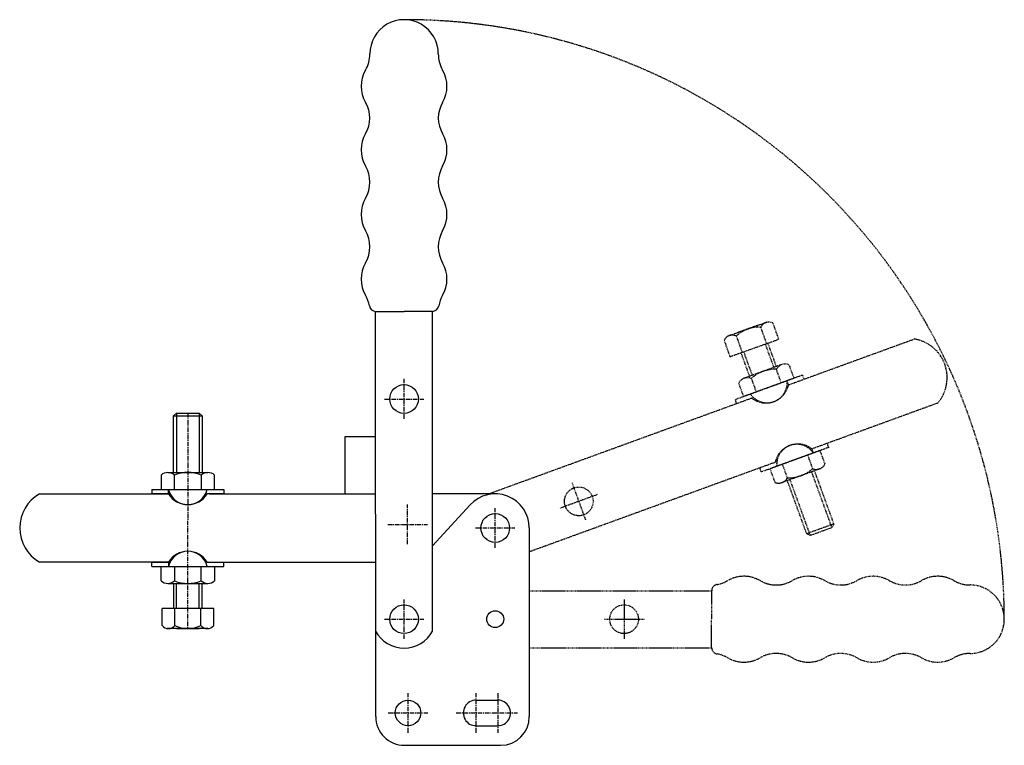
# Model space of a CAD drawing. Extents: x 182 to 456, y 101 to 303.
import ezdxf

# ---------------------------------------------------------------- set-up
doc = ezdxf.new("R2010")
doc.units = 0
doc.linetypes.add('CENTER', pattern=[2, 1.25, -0.25, 0.25, -0.25])
doc.linetypes.add('HIDDEN', pattern=[0.375, 0.25, -0.125])
doc.layers.get('0').update_dxf_attribs({"linetype": 'CONTINUOUS'})
doc.layers.add('BRAUER-1', color=1, linetype='CENTER')
doc.layers.add('BRAUER-5', color=4, linetype='HIDDEN')

# ---------------------------------------------------------------- blocks, each defined once
blk = doc.blocks.new('V3001BS_SP')
for p, q in [((1.425865, 21.699999), (2.225865, 22.499999)), ((2.225865, 22.499999), (2.225864, 5.946875)), ((2.225865, 22.499999), (8.625865, 22.499999)), ((8.625865, 22.499999), (8.625864, 5.946875)), ((8.625865, 22.499999), (9.425865, 21.699999)), ((1.425864, 5.946875), (1.425865, 21.699999)), ((1.425865, 21.699999), (9.425865, 21.699999)), ((9.425865, 21.699999), (9.425864, 5.946875)), ((-0.154136, 5.946875), (11.005864, 5.946875)), ((-2.014136, 5.234844), (-2.014136, 1.2)), ((1.705864, 1.2), (1.705864, 5.234844)), ((9.145864, 5.234844), (9.145864, 1.2)), ((12.865864, 1.2), (12.865864, 5.234844)), ((-4.574136, 1.2), (-4.574136, 0)), ((-4.574136, 1.2), (15.425864, 1.2)), ((0, 0), (-4.574136, 0)), ((-2.014136, 1.2), (12.865864, 1.2)), ((0, 0), (0, 1.2)), ((15.425864, 0), (10.851728, 0)), ((15.425864, 1.2), (15.425864, 0)), ((-4.574137, -20.200001), (-4.574137, -19.000001)), ((-4.574137, -19.000001), (-0.000001, -19.000001)), ((0, -19.000001), (0, -20.200001)), ((10.851727, -19.000001), (15.425863, -19.000001)), ((15.425863, -20.200001), (15.425863, -19.000001)), ((-4.574137, -20.200001), (15.425863, -20.200001)), ((-2.014137, -20.200001), (12.865863, -20.200001)), ((-2.014137, -24.234845), (-2.014137, -20.200001)), ((1.705863, -20.200001), (1.705863, -24.234845)), ((9.145863, -24.234845), (9.145863, -20.200001)), ((12.865863, -20.200001), (12.865863, -24.234845)), ((-0.154137, -24.946876), (11.005863, -24.946876)), ((1.425864, -24.946876), (1.425864, -31.900001)), ((2.225864, -31.900001), (2.225864, -24.946876)), ((8.625864, -31.900001), (8.625864, -24.946876)), ((9.425864, -31.900001), (9.425864, -24.946876)), ((-1.774137, -36.700001), (-1.774137, -31.900001)), ((12.625863, -31.900001), (-1.774137, -31.900001)), ((1.825863, -36.700001), (1.825863, -31.900001)), ((9.025863, -36.700001), (9.025863, -31.900001)), ((12.625863, -36.700001), (12.625863, -31.900001)), ((11.025863, -37.500001), (-0.374137, -37.500001)), ((2.225863, -37.500001), (8.625863, -37.500001))]:
    blk.add_line(p, q)
for centre, radius, start, end in [((-0.154136, 3.09875), 2.832401, 48.952335, 131.04766), ((5.425864, -4.140234), 10.086153, 68.356984, 111.643015), ((11.005864, 3.09875), 2.832401, 48.952335, 131.04766), ((5.425864, 2.604762), 5.604762, 194.515221, 345.484777), ((5.425864, 3.406667), 6.406667, 212.122943, 327.877053), ((5.425863, -22.406668), 6.406667, 32.122942, 147.877055), ((5.425863, -21.604763), 5.604762, 14.515223, 165.484776), ((-0.154137, -22.098751), 2.832401, 228.95234, 311.047662), ((5.425864, -14.859767), 10.086154, 248.35698, 291.643013), ((11.005863, -22.098751), 2.832401, 228.95234, 311.047662), ((0.025863, -35.075001), 2.425, 222.075022, 317.924978), ((5.425863, -29.000001), 8.5, 244.942385, 295.057615), ((10.825863, -35.075001), 2.425, 222.075022, 317.924978)]:
    blk.add_arc(centre, radius, start, end)
at = {"layer": 'BRAUER-1'}
blk.add_line((5.425865, 22.499999), (5.325863, -37.500001), dxfattribs=at)

msp = doc.modelspace()

# ---------------------------------------------------------------- linework, layer by layer
for p, q in [((281, 109.000001), (280.960003, 221.803996)), ((281.010004, 221.803301), (288.900003, 221.803301)), ((296.790001, 221.803301), (288.900003, 221.803301)), ((296.84, 132.788388), (296.840003, 221.803996)), ((272.500001, 171.000001), (272.500002, 187.000001)), ((272.500001, 171.000001), (272.500002, 187.000001)), ((272.500002, 187.000001), (280.983184, 187.001825)), ((272.500002, 187.000001), (280.983184, 187.001825)), ((187.35585, 171.000003), (223.874137, 171.000002)), ((234.725865, 171.000002), (280.986625, 171.000001)), ((314.300001, 171), (296.840001, 171)), ((296.840001, 156.486357), (307.289941, 167.911635)), ((323.800001, 161.499999), (323.8, 108.999999)), ((223.874137, 152.000001), (187.355847, 152.000003)), ((234.725865, 152.000001), (280.990711, 152.000001)), ((308.95, 113.55), (315, 113.55)), ((308.95, 106.45), (315, 106.45)), ((289, 101), (315.8, 101))]:
    msp.add_line(p, q)
for centre, radius in [((288.900002, 197.4), 4), ((314.300001, 161.5), 4), ((288.9, 136.1), 4), ((314.3, 136.1), 2.35), ((290, 110), 3.55)]:
    msp.add_circle(centre, radius)
for centre, radius, start, end in [((288.900016, 293.461064), 9.538936, 359.999989, 180), ((270.361076, 293.461065), 9.000004, 330, 359.999994), ((307.438946, 293.461062), 9, 179.999989, 210.000002), ((285.949535, 284.461061), 9, 149.999984, 209.999974), ((291.850489, 284.461062), 9, 329.999999, 29.999999), ((270.98756, 275.632184), 8.373516, 328.870568, 31.12942), ((306.812462, 275.632182), 8.373516, 148.870573, 211.129415), ((285.94953, 266.8033), 9, 149.999984, 209.999974), ((291.850489, 266.803301), 9, 329.999999, 30.000002), ((270.361071, 257.803304), 9, 329.999984, 30.000004), ((307.438946, 257.803301), 9, 149.999989, 209.999999), ((285.949525, 248.8033), 9, 149.999984, 209.999974), ((291.850488, 248.803301), 9, 329.999999, 29.999999), ((270.361065, 239.803304), 9, 329.999987, 30.000004), ((307.438945, 239.803301), 9, 149.999989, 209.999999), ((285.94952, 230.8033), 9, 149.999984, 209.999974), ((291.850488, 230.803301), 9, 329.999999, 30.000002), ((270.36106, 221.803304), 9, 9.594055, 29.999994), ((307.438945, 221.803301), 9, 149.999989, 170.405932), ((281.010004, 223.603301), 1.8, 189.594055, 270), ((296.790001, 223.603301), 1.8, 270, 350.40593), ((192.700001, 161.500002), 10.899998, 119.359591, 240.640393), ((314.300001, 161.5), 9.5, 359.999989, 137.552921), ((288.9, 137.1), 9.035131, 208.62455, 331.49697), ((308.95, 110), 3.55, 89.99999, 270), ((315, 110), 3.55, 269.999989, 90), ((289, 109), 8, 179.999993, 269.999998), ((315.8, 109), 8, 269.999998, 359.999993)]:
    msp.add_arc(centre, radius, start, end)
at = {"layer": 'BRAUER-1'}
for p, q in [((288.900001, 191.9), (288.900003, 203.049584)), ((283.400002, 197.4), (294.400002, 197.4)), ((289.900001, 157), (289.900001, 168)), ((314.300001, 156), (314.300001, 167)), ((284.400001, 162.5), (295.400001, 162.5)), ((308.800001, 161.5), (319.800001, 161.5)), ((288.9, 130.6), (288.900001, 141.6)), ((283.4, 136.1), (294.4, 136.1)), ((290, 104.5), (290, 115.5)), ((308.95, 104.5), (308.95, 115.5)), ((315, 115.5), (315, 104.5)), ((284.5, 110), (295.5, 110)), ((303.45, 110), (320.5, 110))]:
    msp.add_line(p, q, dxfattribs=at)
at = {"layer": 'BRAUER-5'}
for p, q in [((379.320862, 215.007181), (390.062205, 218.826026)), ((387.604328, 217.97757), (381.590295, 215.788641)), ((388.257303, 217.335278), (389.865237, 212.812607)), ((391.649306, 218.541228), (393.25724, 214.018558)), ((379.689229, 209.194755), (393.25724, 214.018558)), ((381.473297, 214.923376), (383.081232, 210.400705)), ((396.023327, 201.354546), (431.09105, 214.118151)), ((378.081295, 213.717425), (379.689229, 209.194755)), ((389.527875, 212.692666), (391.897748, 206.18149)), ((392.649502, 206.455106), (390.281674, 212.960662)), ((382.74368, 210.280696), (385.131961, 203.718945)), ((383.497479, 210.548693), (385.883715, 203.992561)), ((394.134217, 206.995498), (383.647248, 203.178554)), ((396.125575, 206.962566), (397.505573, 203.171052)), ((399.911186, 204.046624), (381.117333, 197.206221)), ((397.505573, 203.171052), (383.522946, 198.081793)), ((385.638605, 203.145621), (387.018603, 199.354108)), ((394.009916, 201.898738), (392.629918, 205.690251)), ((399.911186, 204.046624), (400.32161, 202.918993)), ((383.522946, 198.081793), (382.142948, 201.873306)), ((396.023327, 201.354546), (395.612903, 202.482177)), ((385.826038, 197.643036), (312.624898, 171)), ((381.117333, 197.206221), (381.527757, 196.07859)), ((437.589429, 196.26399), (402.52171, 183.500385)), ((407.230416, 183.937201), (388.436564, 177.096798)), ((407.230416, 183.937201), (406.819992, 185.064832)), ((404.824803, 183.061629), (390.842177, 177.972369)), ((401.329147, 181.789314), (402.709144, 177.997801)), ((402.52171, 183.500385), (402.932134, 182.372754)), ((406.204801, 179.270116), (404.824803, 183.061629)), ((392.324421, 179.788876), (323.800001, 154.848028)), ((395.717831, 175.453171), (394.337833, 179.244684)), ((388.436564, 177.096798), (388.02614, 178.224429)), ((390.842177, 177.972369), (392.222175, 174.180856)), ((404.700502, 177.964868), (394.213532, 174.147923)), ((408.125534, 161.596011), (402.464033, 177.15086)), ((403.215787, 177.424476), (408.603672, 162.621382)), ((335.68941, 174.073908), (339.451632, 163.737289)), ((401.086131, 159.885221), (395.698246, 174.688315)), ((402.111501, 159.407083), (396.45, 174.961931)), ((342.738831, 170.78671), (332.402212, 167.024488)), ((408.603672, 162.621382), (401.086131, 159.885221)), ((408.603672, 162.621382), (408.125534, 161.596011)), ((402.111501, 159.407083), (401.086131, 159.885221)), ((408.125534, 161.596011), (402.111501, 159.407083)), ((323.800001, 144.022016), (374.603996, 144.039998)), ((374.603301, 143.989997), (374.603301, 136.099998)), ((350.2, 141.599999), (350.2, 130.599999)), ((344.7, 136.099999), (356.028647, 136.099999)), ((374.603301, 128.21), (374.603301, 136.099998)), ((323.705407, 128.159999), (374.603996, 128.159998))]:
    msp.add_line(p, q, dxfattribs=at)
for centre in [(337.570521, 168.905599), (350.2, 136.099999)]:
    msp.add_circle(centre, 4, dxfattribs=at)
for centre, radius, start, end in [((289.191828, 136.049836), 166.950419, 0.017215, 90.100149), ((387.444695, 208.87421), 8.5, 84.514093, 134.629324), ((390.497657, 216.407141), 2.425, 61.646731, 157.496687), ((380.321649, 212.789288), 2.425, 61.646731, 157.496687), ((429.318378, 203.363264), 10.899998, 319.359591, 80.640393), ((395.108334, 204.319136), 2.832401, 68.95234, 151.047662), ((384.621364, 200.502192), 2.832401, 68.95234, 151.047662), ((392.340726, 195.608244), 10.086154, 88.35698, 131.643013), ((390.033803, 201.946467), 5.604762, 214.515223, 5.484776), ((389.759535, 202.700011), 6.406667, 232.122942, 347.877055), ((398.588215, 178.443411), 6.406667, 52.122943, 167.877053), ((398.313947, 179.196955), 5.604762, 34.515221, 185.484777), ((403.726386, 180.64123), 2.832401, 248.952335, 331.04766), ((396.007022, 185.535178), 10.086153, 268.356984, 311.643015), ((393.239416, 176.824285), 2.832401, 248.952335, 331.04766), ((376.403301, 143.989997), 1.8, 99.594055, 180), ((374.603304, 154.638941), 9, 279.594055, 299.999994), ((383.6033, 139.05048), 9, 59.999984, 119.999974), ((392.603305, 154.638935), 9, 239.999987, 300.000004), ((401.603301, 139.050476), 9, 59.999984, 119.999974), ((410.603305, 154.638929), 9, 239.999984, 300.000004), ((419.603301, 139.05047), 9, 59.999984, 119.999974), ((428.603305, 154.638924), 9, 239.999984, 300.000004), ((437.603301, 139.050466), 9, 59.999984, 119.999974), ((446.603305, 154.638924), 9.000004, 240, 269.999994), ((446.603303, 136.099984), 9.538936, 269.999989, 90), ((376.403301, 128.21), 1.8, 180, 260.40593), ((374.603301, 117.561056), 9, 59.999989, 80.405932), ((392.603301, 117.561055), 9, 59.999989, 119.999999), ((410.603301, 117.561054), 9, 59.999989, 119.999999), ((428.603301, 117.561055), 9, 59.999989, 119.999999), ((446.603301, 117.561054), 9, 89.999989, 120.000002), ((383.603301, 133.149512), 9, 239.999999, 300.000002), ((401.603301, 133.149512), 9, 239.999999, 299.999999), ((419.603301, 133.149511), 9, 239.999999, 300.000002), ((437.603301, 133.149511), 9, 239.999999, 299.999999)]:
    msp.add_arc(centre, radius, start, end, dxfattribs=at)

# ---------------------------------------------------------------- block references
msp.add_blockref('V3001BS_SP', (223.226529, 171.005382))

doc.saveas('drawing.dxf')
